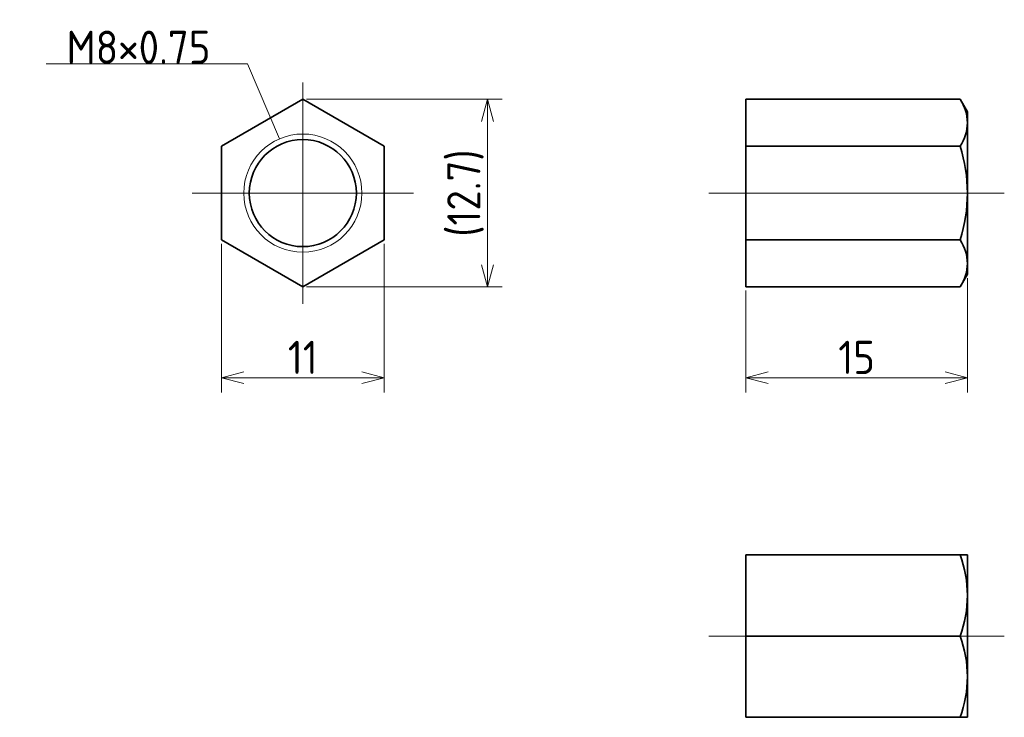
# Model space of a CAD drawing. Header units: millimetres. Extents: x 170.8 to 237.5, y 134.5 to 181.7.
import ezdxf

# ---------------------------------------------------------------- set-up
doc = ezdxf.new("R2010")
doc.units = ezdxf.units.MM
doc.header["$MEASUREMENT"] = 0
doc.linetypes.add('CENTER', pattern=[50.8, 31.75, -6.35, 6.35, -6.35])
doc.layers.get('0').update_dxf_attribs({"plot": 0})
doc.layers.add('図形', color=7, linetype='Continuous', lineweight=35)
doc.layers.add('寸法・文字', color=3, linetype='Continuous', lineweight=18)
doc.layers.get('0').off()
doc.styles.add('Dimension', font='isocp.shx', dxfattribs={"bigfont": 'bigfont.shx'})
doc.dimstyles.new('DXF用', dxfattribs={"dimscale": 0, "dimtxt": 4.5, "dimasz": 3, "dimexe": 2, "dimexo": 0.5, "dimgap": 0.5, "dimtad": 1, "dimdec": 3, "dimdsep": 46, "dimtxsty": 'Dimension', "dimblk": 'OPEN30', "dimcen": 2.5, "dimclrd": 3, "dimclre": 3, "dimclrt": 3, "dimazin": 2, "dimtfac": 1, "dimtdec": 3, "dimtmove": 0, "dimatfit": 3, "dimldrblk": 'OPEN30', "dimfxl": 1, "dimlwd": 18, "dimlwe": 18, "dimarcsym": 0})

# ---------------------------------------------------------------- blocks, each defined once
blk = doc.blocks.new('_Open30')
at = {"color": 0, "linetype": 'ByBlock', "lineweight": -2}
for p, q in [((-1, 0.268), (0, 0)), ((0, 0), (-1, -0.268)), ((0, 0), (-1, 0))]:
    blk.add_line(p, q, dxfattribs=at)
blk = doc.blocks.new('*D1')
at = {"layer": 'Defpoints', "color": 0}
for p in [(184.5, 166.825), (195.5, 166.825), (195.5, 157.5)]:
    blk.add_point(p, dxfattribs=at)
at = {"layer": '図形', "color": 3, "lineweight": 18}
for p, q in [((184.5, 166.575), (184.5, 156.5)), ((195.5, 166.575), (195.5, 156.5)), ((186, 157.5), (194, 157.5))]:
    blk.add_line(p, q, dxfattribs=at)
at = {"layer": '図形', "color": 3, "lineweight": 18, "xscale": 1.5, "yscale": 1.5, "zscale": 1.5, "rotation": 180}
blk.add_blockref('_Open30', (184.5, 157.5), dxfattribs=at)
at = {"layer": '図形', "color": 3, "lineweight": 18, "xscale": 1.5, "yscale": 1.5, "zscale": 1.5}
blk.add_blockref('_Open30', (195.5, 157.5), dxfattribs=at)
at = {"layer": '図形', "color": 3, "insert": (190, 158.875), "char_height": 2.25, "attachment_point": 5, "style": 'Dimension'}
blk.add_mtext('11', dxfattribs=at)
blk = doc.blocks.new('*D2')
at = {"layer": 'Defpoints', "color": 0}
for p in [(235, 164.5), (220, 163.649), (235, 157.5)]:
    blk.add_point(p, dxfattribs=at)
at = {"layer": '図形', "color": 3, "lineweight": 18}
for p, q in [((235, 164.25), (235, 156.5)), ((220, 163.399), (220, 156.5)), ((221.5, 157.5), (233.5, 157.5))]:
    blk.add_line(p, q, dxfattribs=at)
at = {"layer": '図形', "color": 3, "lineweight": 18, "xscale": 1.5, "yscale": 1.5, "zscale": 1.5, "rotation": 180}
blk.add_blockref('_Open30', (220, 157.5), dxfattribs=at)
at = {"layer": '図形', "color": 3, "lineweight": 18, "xscale": 1.5, "yscale": 1.5, "zscale": 1.5}
blk.add_blockref('_Open30', (235, 157.5), dxfattribs=at)
at = {"layer": '図形', "color": 3, "insert": (227.5, 158.875), "char_height": 2.25, "attachment_point": 5, "style": 'Dimension'}
blk.add_mtext('15', dxfattribs=at)
blk = doc.blocks.new('*D3')
at = {"layer": 'Defpoints', "color": 0}
for p in [(190, 176.351), (190, 163.649), (202.5, 163.649)]:
    blk.add_point(p, dxfattribs=at)
at = {"layer": '図形', "color": 3, "lineweight": 18}
for p, q in [((190.25, 176.351), (203.5, 176.351)), ((202.5, 174.851), (202.5, 165.149)), ((190.25, 163.649), (203.5, 163.649))]:
    blk.add_line(p, q, dxfattribs=at)
at = {"layer": '図形', "color": 3, "lineweight": 18, "xscale": 1.5, "yscale": 1.5, "zscale": 1.5}
for p, rotation in [((202.5, 176.351), 90), ((202.5, 163.649), 270)]:
    blk.add_blockref('_Open30', p, dxfattribs=dict(at, rotation=rotation))
at = {"layer": '図形', "color": 3, "insert": (201.012, 170), "char_height": 2.25, "attachment_point": 5, "rotation": 90, "style": 'Dimension'}
blk.add_mtext('(12.7)', dxfattribs=at)

msp = doc.modelspace()

# ---------------------------------------------------------------- linework, layer by layer
at = {"layer": '図形', "color": 3, "linetype": 'CENTER', "lineweight": 18}
for p, q in [((190, 162.5), (190, 177.5)), ((182.5, 170), (197.5, 170)), ((217.5, 170), (237.5, 170)), ((217.5, 140), (237.5, 140))]:
    msp.add_line(p, q, dxfattribs=at)
at = {"layer": '図形'}
for p, q in [((234.5088, 176.3509), (220, 176.3509)), ((220, 163.65), (220, 176.35)), ((235, 175.5), (234.5088, 176.3509)), ((235, 164.5), (235, 175.5)), ((234.5088, 173.1754), (220, 173.1754)), ((234.5088, 166.8246), (220, 166.8246)), ((234.5088, 163.6491), (235, 164.5)), ((234.5088, 163.6491), (220, 163.6491)), ((220, 145.5), (235, 145.5)), ((220, 134.5), (220, 145.5)), ((235, 134.5), (235, 145.5)), ((220, 140), (234.5093, 140)), ((220, 134.5), (235, 134.5))]:
    msp.add_line(p, q, dxfattribs=at)
msp.add_lwpolyline([(184.5, 166.8246), (190, 163.6491), (195.5, 166.8246), (195.5, 173.1754), (190, 176.3509), (184.5, 173.1754)], close=True, dxfattribs=at)
at = {"layer": '図形', "color": 3, "lineweight": 18}
msp.add_circle((190, 170), 4, dxfattribs=at)
at = {"layer": '図形'}
msp.add_circle((190, 170), 3.625, dxfattribs=at)
for centre, radius, start, end in [((232.1886, 174.7631), 2.8114, 325.615753, 34.384247), ((224.4912, 170), 10.5088, 342.412044, 17.587959), ((232.1886, 165.2369), 2.8114, 325.615753, 34.384247), ((227.0533, 142.7493), 7.9467, 339.758916, 20.251345), ((227.0533, 137.2507), 7.9467, 339.748653, 20.241089)]:
    msp.add_arc(centre, radius, start, end, dxfattribs=at)

# ---------------------------------------------------------------- texts
at = {"layer": '寸法・文字', "insert": (183.75, 178.75), "char_height": 2.25, "attachment_point": 9, "style": 'Dimension'}
msp.add_mtext('M8×0.75', dxfattribs=at)

# ---------------------------------------------------------------- dimensions: what is measured, and where the dimension line sits
at = {"layer": '図形'}
dim = msp.add_linear_dim(base=(202.5, 163.6491), p1=(190, 176.3509), p2=(190, 163.6491), angle=90, text='(<>)', dimstyle='DXF用', override={"dimscale": 0.5, "dimdec": 1}, dxfattribs=at)
dim.commit()
dim.dimension.update_dxf_attribs({"geometry": '*D3', "text_midpoint": (202.5, 170), "dimtype": 160})
for base, p1, p2, picture, middle in [((195.5, 157.5), (184.5, 166.8246), (195.5, 166.8246), '*D1', (190, 157.5)), ((235, 157.5), (220, 163.6491), (235, 164.5), '*D2', (227.5, 157.5))]:
    dim = msp.add_linear_dim(base=base, p1=p1, p2=p2, dimstyle='DXF用', override={"dimscale": 0.5}, dxfattribs=at)
    dim.commit()
    dim.dimension.update_dxf_attribs({"geometry": picture, "text_midpoint": middle, "dimtype": 160})

# ---------------------------------------------------------------- leaders
at = {"layer": '寸法・文字', "annotation_type": 0, "has_hookline": 1, "hookline_direction": 1, "text_width": 11.1182}
msp.add_leader([(188.4243, 173.6766), (186.25, 178.75), (183.75, 178.75)], dimstyle='DXF用', override={"dimscale": 0.5, "dimgap": 0}, dxfattribs=at)

doc.saveas('drawing.dxf')
